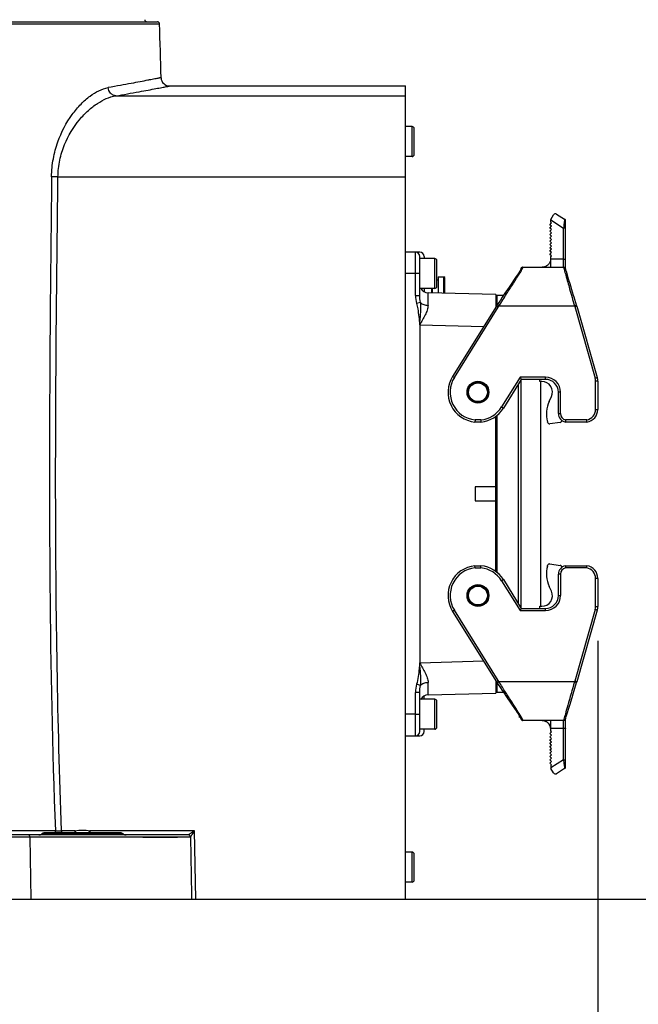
# Model space of a CAD drawing. Header units: millimetres. Extents: x 7426 to 8300, y 123 to 421.
# Tile 66 of 197: x 8019 to 8026, y 226 to 237. Entities that reach past the tile are written whole.
import ezdxf

# ---------------------------------------------------------------- set-up
doc = ezdxf.new("R2010")
doc.units = ezdxf.units.MM
doc.layers.add('外形图', color=7, linetype='Continuous')
doc.layers.add('尺寸标注', color=7, linetype='Continuous')
doc.styles.add('微软雅黑', font='msyh.ttc')
doc.dimstyles.new('尺寸标注_1_20比例', dxfattribs={"dimtxt": 1.5, "dimasz": 1.25, "dimexe": 0.5, "dimexo": 0.4, "dimgap": 0.5, "dimtad": 1, "dimdec": 1, "dimlfac": 20, "dimdsep": 46, "dimtxsty": '微软雅黑', "dimcen": 0.09, "dimadec": 0, "dimazin": 0, "dimtp": 0.01, "dimtm": 0.01, "dimtfac": 1, "dimtdec": 1, "dimtofl": 0, "dimtmove": 0, "dimatfit": 3, "dimfxl": 1, "dimtolj": 1, "dimarcsym": 0})

# ---------------------------------------------------------------- blocks, each defined once
blk = doc.blocks.new('*D1250')
at = {"layer": 'Defpoints', "color": 0}
for p in [(8017.232, 238.747), (8021.307, 227.147), (8030.537, 227.147)]:
    blk.add_point(p, dxfattribs=at)
at = {"layer": '尺寸标注', "color": 0, "lineweight": -2}
for p, q in [((8017.632, 238.747), (8031.037, 238.747)), ((8030.537, 237.497), (8030.537, 228.397)), ((8021.707, 227.147), (8031.037, 227.147))]:
    blk.add_line(p, q, dxfattribs=at)
at = {"layer": '尺寸标注', "color": 0}
for points in [[(8030.745, 237.497), (8030.329, 237.497), (8030.537, 238.747)], [(8030.329, 228.397), (8030.745, 228.397), (8030.537, 227.147)]]:
    blk.add_solid(points, dxfattribs=at)
at = {"layer": '尺寸标注', "color": 0, "insert": (8029.262, 232.947), "char_height": 1.5, "attachment_point": 5, "rotation": 90, "style": '微软雅黑'}
blk.add_mtext('\\A1;232', dxfattribs=at)
blk = doc.blocks.new('*D1251')
at = {"layer": 'Defpoints', "color": 0}
for p in [(8021.591, 247.147), (8023.632, 227.147), (8036.305, 227.147)]:
    blk.add_point(p, dxfattribs=at)
at = {"layer": '尺寸标注', "color": 0, "lineweight": -2}
for p, q in [((8021.991, 247.147), (8036.805, 247.147)), ((8036.305, 245.897), (8036.305, 228.397)), ((8024.032, 227.147), (8036.805, 227.147))]:
    blk.add_line(p, q, dxfattribs=at)
at = {"layer": '尺寸标注', "color": 0}
for points in [[(8036.513, 245.897), (8036.097, 245.897), (8036.305, 247.147)], [(8036.097, 228.397), (8036.513, 228.397), (8036.305, 227.147)]]:
    blk.add_solid(points, dxfattribs=at)
at = {"layer": '尺寸标注', "color": 0, "insert": (8035.03, 237.147), "char_height": 1.5, "attachment_point": 5, "rotation": 90, "style": '微软雅黑'}
blk.add_mtext('\\A1;400', dxfattribs=at)
blk = doc.blocks.new('*D1252')
at = {"layer": 'Defpoints', "color": 0}
for p in [(8011.614, 279.847), (8023.632, 227.147), (8043.397, 227.147)]:
    blk.add_point(p, dxfattribs=at)
at = {"layer": '尺寸标注', "color": 0, "lineweight": -2}
for p, q in [((8012.014, 279.847), (8043.897, 279.847)), ((8043.397, 278.597), (8043.397, 228.397)), ((8024.032, 227.147), (8043.897, 227.147))]:
    blk.add_line(p, q, dxfattribs=at)
at = {"layer": '尺寸标注', "color": 0}
for points in [[(8043.605, 278.597), (8043.188, 278.597), (8043.397, 279.847)], [(8043.188, 228.397), (8043.605, 228.397), (8043.397, 227.147)]]:
    blk.add_solid(points, dxfattribs=at)
at = {"layer": '尺寸标注', "color": 0, "insert": (8042.117, 253.497), "char_height": 1.5, "attachment_point": 5, "rotation": 90, "style": '微软雅黑'}
blk.add_mtext('\\A1;1054', dxfattribs=at)
blk = doc.blocks.new('*D1257')
at = {"layer": 'Defpoints', "color": 0}
for p in [(8014.482, 243.277), (8015.732, 226.113), (8014.482, 222.262)]:
    blk.add_point(p, dxfattribs=at)
at = {"layer": '尺寸标注', "color": 0, "lineweight": -2}
for p, q in [((8014.482, 242.877), (8014.482, 221.762)), ((8015.732, 225.713), (8015.732, 221.762)), ((8013.232, 222.262), (8011.982, 222.262)), ((8016.982, 222.262), (8021.301, 222.262))]:
    blk.add_line(p, q, dxfattribs=at)
at = {"layer": '尺寸标注', "color": 0}
for points in [[(8013.232, 222.054), (8013.232, 222.47), (8014.482, 222.262)], [(8016.982, 222.47), (8016.982, 222.054), (8015.732, 222.262)]]:
    blk.add_solid(points, dxfattribs=at)
at = {"layer": '尺寸标注', "color": 0, "insert": (8019.767, 223.538), "char_height": 1.5, "attachment_point": 5, "style": '微软雅黑'}
blk.add_mtext('\\A1;25', dxfattribs=at)
blk = doc.blocks.new('*D1260')
at = {"layer": 'Defpoints', "color": 0}
for p in [(8025.877, 230.564), (8015.732, 226.113), (8025.877, 218.415)]:
    blk.add_point(p, dxfattribs=at)
at = {"layer": '尺寸标注', "color": 0, "lineweight": -2}
for p, q in [((8025.877, 230.164), (8025.877, 217.915)), ((8015.732, 225.713), (8015.732, 217.915)), ((8016.982, 218.415), (8024.627, 218.415))]:
    blk.add_line(p, q, dxfattribs=at)
at = {"layer": '尺寸标注', "color": 0}
for points in [[(8016.982, 218.623), (8016.982, 218.206), (8015.732, 218.415)], [(8024.627, 218.206), (8024.627, 218.623), (8025.877, 218.415)]]:
    blk.add_solid(points, dxfattribs=at)
at = {"layer": '尺寸标注', "color": 0, "insert": (8020.805, 219.69), "char_height": 1.5, "attachment_point": 5, "style": '微软雅黑'}
blk.add_mtext('\\A1;202.9', dxfattribs=at)

msp = doc.modelspace()

# ---------------------------------------------------------------- linework, layer by layer
at = {"layer": '外形图', "color": 7, "linetype": 'Continuous'}
for p, q in [((8010.7068, 237.3728), (8020.7577, 237.3728)), ((8010.7318, 237.397), (8020.7327, 237.397)), ((8020.8762, 236.647), (8023.6323, 236.647)), ((8023.6323, 227.147), (8023.6323, 236.647)), ((8020.2466, 236.5319), (8023.6323, 236.5319)), ((8023.7073, 236.172), (8023.6323, 236.172)), ((8023.7073, 235.822), (8023.7073, 236.172)), ((8023.7323, 235.847), (8023.7323, 236.1471)), ((8023.7073, 235.822), (8023.6323, 235.822)), ((8019.5712, 235.5851), (8023.6323, 235.5851)), ((8025.3269, 235.0892), (8025.3601, 235.1423)), ((8025.3945, 235.1503), (8025.4901, 235.0906)), ((8025.3177, 235.0261), (8025.3369, 235.047)), ((8025.3369, 235.0085), (8025.3177, 235.0261)), ((8025.3269, 235.0562), (8025.3269, 235.0892)), ((8025.3269, 235.0816), (8025.4769, 234.9879)), ((8025.3369, 235.047), (8025.3269, 235.0562)), ((8025.5019, 234.5094), (8025.5019, 235.0694)), ((8025.3177, 234.9876), (8025.3369, 235.0085)), ((8025.3369, 234.97), (8025.3177, 234.9876)), ((8025.3177, 234.9491), (8025.3369, 234.97)), ((8025.3369, 234.9315), (8025.3177, 234.9491)), ((8025.3177, 234.9106), (8025.3369, 234.9315)), ((8025.3369, 234.893), (8025.3177, 234.9106)), ((8025.4769, 234.5291), (8025.4769, 234.9879)), ((8025.3177, 234.8721), (8025.3369, 234.893)), ((8025.3369, 234.8545), (8025.3177, 234.8721)), ((8025.3177, 234.8336), (8025.3369, 234.8545)), ((8025.3369, 234.816), (8025.3177, 234.8336)), ((8025.3177, 234.7951), (8025.3369, 234.816)), ((8025.3369, 234.7775), (8025.3177, 234.7951)), ((8023.7973, 234.7066), (8023.6323, 234.7066)), ((8023.7473, 234.2002), (8023.7473, 234.7066)), ((8025.3177, 234.7566), (8025.3369, 234.7775)), ((8025.3369, 234.739), (8025.3177, 234.7566)), ((8025.3177, 234.7181), (8025.3369, 234.739)), ((8025.3369, 234.7005), (8025.3177, 234.7181)), ((8025.3177, 234.6796), (8025.3369, 234.7005)), ((8025.3369, 234.662), (8025.3177, 234.6796)), ((8023.7973, 234.2002), (8023.7973, 234.6566)), ((8023.9723, 234.6316), (8023.7973, 234.6316)), ((8023.8473, 234.6566), (8023.8473, 234.6316)), ((8023.9723, 234.2816), (8023.9723, 234.6316)), ((8023.9973, 234.3065), (8023.9973, 234.6067)), ((8025.3249, 234.6121), (8025.3229, 234.6036)), ((8025.3269, 234.6511), (8025.3369, 234.662)), ((8025.3269, 234.6291), (8025.3269, 234.6511)), ((8025.4769, 234.6221), (8025.3269, 234.6229)), ((8023.7973, 234.4566), (8023.6323, 234.4564)), ((8024.9359, 234.4371), (8024.9248, 234.4206)), ((8024.9456, 234.4519), (8024.9359, 234.4371)), ((8024.9936, 234.5277), (8024.9885, 234.5253)), ((8025.0018, 234.5291), (8025.477, 234.5291)), ((8025.4813, 234.5287), (8025.477, 234.5291)), ((8025.5024, 234.5075), (8025.5019, 234.5094)), ((8025.5057, 234.496), (8025.5024, 234.5075)), ((8025.5099, 234.4814), (8025.5057, 234.496)), ((8025.5369, 234.3909), (8025.5099, 234.4814)), ((8023.9973, 234.3816), (8024.0133, 234.3816)), ((8024.0133, 234.4191), (8024.0798, 234.4191)), ((8024.0133, 234.4191), (8024.0133, 234.2267)), ((8024.0898, 234.4091), (8024.0798, 234.4191)), ((8024.0798, 234.2249), (8024.0798, 234.4191)), ((8024.0898, 234.2247), (8024.0898, 234.4091)), ((8025.5831, 234.237), (8025.5531, 234.3365)), ((8023.9723, 234.2816), (8023.805, 234.2816)), ((8023.8473, 234.2816), (8023.8473, 234.2431)), ((8024.6848, 234.2091), (8023.8947, 234.2298)), ((8023.9368, 234.2287), (8023.9368, 234.2816)), ((8023.9468, 234.2284), (8023.9468, 234.2816)), ((8024.6848, 234.2091), (8024.6848, 234.0616)), ((8024.793, 234.2267), (8024.7615, 234.1796)), ((8024.8229, 234.2708), (8024.793, 234.2267)), ((8025.5944, 234.1998), (8025.5831, 234.237)), ((8023.7473, 234.2002), (8023.7973, 234.2002)), ((8023.8066, 234.1192), (8023.7612, 234.1063)), ((8024.6848, 234.1441), (8024.6973, 234.1441)), ((8024.6941, 234.0766), (8024.7045, 234.0927)), ((8024.6973, 234.2016), (8024.7761, 234.2016)), ((8024.6973, 234.2016), (8024.6973, 234.0815)), ((8024.7397, 234.1467), (8024.7045, 234.0927)), ((8024.7045, 234.0927), (8024.7255, 234.0791)), ((8024.7615, 234.1796), (8024.7397, 234.1467)), ((8025.6003, 234.1804), (8025.5944, 234.1998)), ((8025.6287, 234.0863), (8025.6003, 234.1804)), ((8024.6941, 234.0766), (8024.1805, 233.2546)), ((8024.2017, 233.2413), (8024.7153, 234.0633)), ((8024.7153, 234.0633), (8024.6941, 234.0766)), ((8024.7153, 234.0633), (8024.7255, 234.0791)), ((8024.7255, 234.0791), (8025.6048, 234.0791)), ((8025.6048, 234.0791), (8025.6287, 234.0863)), ((8025.6077, 234.0694), (8025.6048, 234.0791)), ((8025.6077, 234.0694), (8025.6316, 234.0766)), ((8025.6077, 234.0694), (8025.8474, 233.2333)), ((8025.6316, 234.0766), (8025.6287, 234.0863)), ((8025.6316, 234.0766), (8025.8715, 233.2402)), ((8023.7972, 233.8575), (8024.5449, 233.8378)), ((8023.7972, 233.8575), (8023.7973, 229.9058)), ((8024.1805, 233.2546), (8024.2017, 233.2413)), ((8024.9699, 233.2441), (8024.7529, 232.8969)), ((8024.9837, 233.2191), (8024.7741, 232.8836)), ((8025.2673, 233.2441), (8024.9699, 233.2441)), ((8024.9699, 233.2441), (8024.9837, 233.2191)), ((8024.9773, 233.2088), (8024.9773, 230.5544)), ((8025.2673, 233.2191), (8024.9837, 233.2191)), ((8025.2021, 233.1951), (8025.2021, 233.2191)), ((8025.2221, 233.1952), (8025.2021, 233.1951)), ((8025.2098, 233.1952), (8025.2098, 230.568)), ((8025.2673, 233.2191), (8025.2673, 233.2441)), ((8025.8474, 233.2333), (8025.8715, 233.2402)), ((8025.8773, 233.1988), (8025.8523, 233.1988)), ((8025.8523, 232.8691), (8025.8523, 233.1988)), ((8025.8773, 233.1988), (8025.8773, 232.8691)), ((8024.9519, 230.595), (8024.9519, 233.1682)), ((8025.4423, 233.0691), (8025.4173, 233.0691)), ((8025.4173, 232.8191), (8025.4173, 233.0691)), ((8025.4423, 232.8191), (8025.4423, 233.0691)), ((8025.3102, 232.9628), (8025.3357, 233.0175)), ((8024.7529, 232.8969), (8024.7741, 232.8836)), ((8025.8523, 232.8691), (8025.8773, 232.8691)), ((8024.4431, 232.7459), (8024.4418, 232.7209)), ((8024.5128, 232.7209), (8024.4418, 232.7209)), ((8024.5115, 232.7459), (8024.4431, 232.7459)), ((8024.5115, 232.7459), (8024.5128, 232.7209)), ((8024.6848, 230.9734), (8024.6848, 232.7898)), ((8024.6973, 232.7998), (8024.6973, 230.9634)), ((8025.2912, 232.7188), (8025.2897, 232.7243)), ((8025.4361, 232.7163), (8025.3186, 232.7005)), ((8025.4173, 232.8191), (8025.4423, 232.8191)), ((8025.7505, 232.7209), (8025.4984, 232.7209)), ((8025.7484, 232.7459), (8025.5009, 232.7459)), ((8024.6848, 231.9628), (8024.4448, 231.9628)), ((8024.4448, 231.9628), (8024.4448, 231.8003)), ((8024.4448, 231.8003), (8024.6848, 231.8003)), ((8024.4418, 231.0423), (8024.5128, 231.0423)), ((8024.4431, 231.0173), (8024.4418, 231.0423)), ((8024.4431, 231.0173), (8024.5115, 231.0173)), ((8024.5115, 231.0173), (8024.5128, 231.0423)), ((8024.5122, 231.0307), (8024.5128, 231.0423)), ((8025.2897, 231.0389), (8025.2912, 231.0444)), ((8025.3186, 231.0627), (8025.4361, 231.0468)), ((8025.4984, 231.0423), (8025.7505, 231.0423)), ((8025.7484, 231.0173), (8025.5009, 231.0173)), ((8024.7741, 230.8796), (8024.7529, 230.8663)), ((8024.7741, 230.8796), (8024.9837, 230.5441)), ((8025.4423, 230.9441), (8025.4173, 230.9441)), ((8025.4173, 230.6941), (8025.4173, 230.9441)), ((8025.4423, 230.9441), (8025.4423, 230.6941)), ((8025.8773, 230.8941), (8025.8523, 230.8941)), ((8025.8523, 230.5644), (8025.8523, 230.8941)), ((8025.8773, 230.8941), (8025.8773, 230.5644)), ((8024.7529, 230.8663), (8024.9699, 230.5191)), ((8025.3357, 230.7457), (8025.3102, 230.8004)), ((8025.4173, 230.6941), (8025.4423, 230.6941)), ((8024.9837, 230.5441), (8024.9699, 230.5191)), ((8024.9837, 230.5441), (8025.2673, 230.5441)), ((8025.2021, 230.5681), (8025.2221, 230.568)), ((8025.2021, 230.5441), (8025.2021, 230.5681)), ((8025.2673, 230.5191), (8025.2673, 230.5441)), ((8025.8474, 230.5299), (8025.6077, 229.6938)), ((8025.8715, 230.523), (8025.8474, 230.5299)), ((8025.8523, 230.5644), (8025.8773, 230.5644)), ((8024.2017, 230.5219), (8024.1805, 230.5086)), ((8024.1805, 230.5086), (8024.6941, 229.6866)), ((8024.7153, 229.6999), (8024.2017, 230.5219)), ((8024.9699, 230.5191), (8025.2673, 230.5191)), ((8025.8715, 230.523), (8025.6316, 229.6866)), ((8024.5449, 229.9254), (8023.7973, 229.9057)), ((8023.8066, 229.644), (8023.7612, 229.6569)), ((8024.6848, 229.7015), (8024.6848, 229.5541)), ((8024.6973, 229.6191), (8024.6848, 229.6191)), ((8024.6941, 229.6866), (8024.7153, 229.6999)), ((8024.7062, 229.668), (8024.6941, 229.6866)), ((8024.6973, 229.6841), (8024.6973, 229.5616)), ((8024.7255, 229.6841), (8024.7045, 229.6705)), ((8024.7062, 229.668), (8024.7393, 229.6172)), ((8024.7255, 229.6841), (8024.7153, 229.6999)), ((8025.6048, 229.6841), (8024.7255, 229.6841)), ((8024.7393, 229.6172), (8024.7609, 229.5844)), ((8025.6048, 229.6841), (8025.6077, 229.6938)), ((8025.6048, 229.6841), (8025.6287, 229.6769)), ((8025.6316, 229.6866), (8025.6077, 229.6938)), ((8025.6316, 229.6866), (8025.6287, 229.6769)), ((8023.7973, 229.563), (8023.7473, 229.563)), ((8023.7473, 229.0566), (8023.7473, 229.563)), ((8023.7973, 229.1066), (8023.7973, 229.563)), ((8023.8473, 229.4816), (8023.8473, 229.52)), ((8023.8947, 229.5334), (8024.6848, 229.5541)), ((8024.7761, 229.5616), (8024.6973, 229.5616)), ((8024.7609, 229.5844), (8024.7821, 229.5527)), ((8024.7821, 229.5527), (8024.8026, 229.5222)), ((8024.8026, 229.5222), (8024.877, 229.4129)), ((8025.5494, 229.4144), (8025.5764, 229.5043)), ((8023.9723, 229.4816), (8023.805, 229.4816)), ((8023.9723, 229.1316), (8023.9723, 229.4816)), ((8023.9973, 229.1565), (8023.9973, 229.4567)), ((8024.877, 229.4129), (8024.9221, 229.3466)), ((8025.5094, 229.2798), (8025.5494, 229.4144)), ((8023.7473, 229.3066), (8023.7973, 229.3066)), ((8024.9221, 229.3466), (8024.9345, 229.328)), ((8024.9594, 229.2899), (8024.9594, 229.2728)), ((8024.9594, 229.2791), (8024.9659, 229.2791)), ((8024.9706, 229.2708), (8024.9594, 229.2728)), ((8025.503, 229.2575), (8025.5054, 229.2662)), ((8025.5054, 229.2662), (8025.5094, 229.2798)), ((8024.985, 229.2405), (8024.9907, 229.2367)), ((8024.9907, 229.2367), (8024.9967, 229.2346)), ((8024.9967, 229.2346), (8025.0018, 229.2341)), ((8025.477, 229.2341), (8025.0018, 229.2341)), ((8025.4769, 228.7753), (8025.4769, 229.2341)), ((8025.5019, 228.6938), (8025.5019, 229.2538)), ((8023.6323, 229.0566), (8023.7973, 229.0566)), ((8023.9723, 229.1316), (8023.7973, 229.1316)), ((8023.8473, 229.1066), (8023.8473, 229.1316)), ((8025.3177, 229.0836), (8025.3369, 229.1012)), ((8025.3369, 229.0627), (8025.3177, 229.0836)), ((8025.3177, 229.0451), (8025.3369, 229.0627)), ((8025.3369, 229.0242), (8025.3177, 229.0451)), ((8025.4769, 229.1411), (8025.3266, 229.1411)), ((8025.3269, 229.1121), (8025.3269, 229.1341)), ((8025.3369, 229.1012), (8025.3269, 229.1121)), ((8025.3177, 229.0066), (8025.3369, 229.0242)), ((8025.3369, 228.9857), (8025.3177, 229.0066)), ((8025.3177, 228.9681), (8025.3369, 228.9857)), ((8025.3369, 228.9472), (8025.3177, 228.9681)), ((8025.3177, 228.9296), (8025.3369, 228.9472)), ((8025.3369, 228.9087), (8025.3177, 228.9296)), ((8025.3177, 228.8911), (8025.3369, 228.9087)), ((8025.3369, 228.8702), (8025.3177, 228.8911)), ((8025.3177, 228.8526), (8025.3369, 228.8702)), ((8025.3369, 228.8317), (8025.3177, 228.8526)), ((8025.3177, 228.8141), (8025.3369, 228.8317)), ((8025.3369, 228.7932), (8025.3177, 228.8141)), ((8025.3177, 228.7756), (8025.3369, 228.7932)), ((8025.3369, 228.7547), (8025.3177, 228.7756)), ((8025.3177, 228.7371), (8025.3369, 228.7547)), ((8025.3369, 228.7162), (8025.3177, 228.7371)), ((8025.4769, 228.7753), (8025.3269, 228.6816)), ((8025.3269, 228.707), (8025.3369, 228.7162)), ((8025.3269, 228.707), (8025.3269, 228.674)), ((8025.3601, 228.6208), (8025.3269, 228.674)), ((8025.4901, 228.6726), (8025.3945, 228.6129)), ((8019.541, 227.9455), (8018.8715, 227.9455)), ((8021.0942, 227.897), (8018.8813, 227.897)), ((8020.3335, 227.9095), (8019.381, 227.9095)), ((8020.3005, 227.922), (8019.4141, 227.922)), ((8019.7704, 227.9468), (8019.6136, 227.9468)), ((8019.6136, 227.9468), (8019.6136, 227.922)), ((8019.7704, 227.922), (8019.7704, 227.9468)), ((8019.7704, 227.9468), (8019.7741, 227.922)), ((8021.168, 227.9468), (8019.9441, 227.9468)), ((8019.9441, 227.9468), (8019.9441, 227.922)), ((8021.0972, 227.8969), (8021.0942, 227.897)), ((8021.1821, 227.147), (8021.168, 227.9468)), ((8021.1193, 227.8725), (8018.8827, 227.8725)), ((8019.2411, 227.8725), (8019.2541, 227.147)), ((8020.5636, 227.8726), (8020.9684, 227.8726)), ((8023.7073, 227.697), (8023.6323, 227.697)), ((8023.7073, 227.347), (8023.7073, 227.697)), ((8023.7323, 227.372), (8023.7323, 227.6721)), ((8023.7073, 227.347), (8023.6323, 227.347)), ((8018.9823, 227.147), (8023.6323, 227.147))]:
    msp.add_line(p, q, dxfattribs=at)
for points in [[(8025.3229, 234.6036), (8025.3204, 234.5956), (8025.3175, 234.5881), (8025.314, 234.5811), (8025.3101, 234.5744), (8025.3058, 234.5683), (8025.3011, 234.5626), (8025.2962, 234.5574), (8025.2909, 234.5526), (8025.2854, 234.5483), (8025.2797, 234.5444), (8025.2738, 234.541), (8025.2679, 234.5381), (8025.2619, 234.5356), (8025.2561, 234.5336), (8025.2503, 234.532), (8025.2447, 234.5308), (8025.2393, 234.5299), (8025.2342, 234.5294), (8025.2298, 234.5292), (8025.2274, 234.5291), (8025.2271, 234.5291)], [(8025.3264, 234.6221), (8025.3263, 234.6209), (8025.3249, 234.6121)], [(8024.9667, 234.4854), (8024.9641, 234.481), (8024.9611, 234.4761), (8024.9577, 234.4707), (8024.954, 234.4649), (8024.95, 234.4586), (8024.9456, 234.4519)], [(8024.9769, 234.5071), (8024.9768, 234.5068), (8024.9767, 234.5064), (8024.9765, 234.5058), (8024.9763, 234.505), (8024.9759, 234.5038), (8024.9754, 234.5024), (8024.9747, 234.5006), (8024.9737, 234.4984), (8024.9724, 234.4958), (8024.9709, 234.4928), (8024.969, 234.4893), (8024.9667, 234.4854)], [(8024.9777, 234.5109), (8024.9771, 234.5084), (8024.9769, 234.5071)], [(8024.9885, 234.5253), (8024.9838, 234.5215), (8024.9799, 234.5162), (8024.9777, 234.5109)], [(8025.0018, 234.5291), (8024.9989, 234.5289), (8024.9936, 234.5277)], [(8025.5018, 234.5095), (8025.5011, 234.5116), (8025.4998, 234.5148), (8025.4962, 234.5203), (8025.4894, 234.5258), (8025.4813, 234.5287)], [(8024.9248, 234.4206), (8024.8417, 234.2984), (8024.8229, 234.2708)], [(8025.5531, 234.3365), (8025.5406, 234.3782), (8025.5369, 234.3909)], [(8025.5764, 229.5043), (8025.589, 229.5458), (8025.6287, 229.6769)], [(8024.9345, 229.328), (8024.9456, 229.3113), (8024.9506, 229.3036), (8024.9552, 229.2965), (8024.9594, 229.2898), (8024.9631, 229.2838), (8024.9664, 229.2783), (8024.9692, 229.2734), (8024.9715, 229.2692), (8024.9732, 229.2657), (8024.9746, 229.2627), (8024.9755, 229.2604), (8024.9761, 229.2588), (8024.9765, 229.2576), (8024.9767, 229.2567), (8024.9768, 229.2562), (8024.9769, 229.2558), (8024.977, 229.255), (8024.9777, 229.2522), (8024.9804, 229.2461), (8024.985, 229.2405)], [(8025.2269, 229.2341), (8025.2277, 229.2341), (8025.2305, 229.234), (8025.235, 229.2337), (8025.2402, 229.2331), (8025.2458, 229.2322), (8025.2517, 229.2308), (8025.2578, 229.2291), (8025.264, 229.2268), (8025.2703, 229.224), (8025.2765, 229.2207), (8025.2827, 229.2168), (8025.2886, 229.2125), (8025.2944, 229.2075), (8025.2998, 229.202), (8025.3049, 229.196), (8025.3097, 229.1894), (8025.3139, 229.1823), (8025.3176, 229.1747), (8025.3213, 229.1652), (8025.3243, 229.1537), (8025.326, 229.144), (8025.3264, 229.141)], [(8025.477, 229.2341), (8025.4809, 229.2344), (8025.4889, 229.2371)], [(8025.4889, 229.2371), (8025.4958, 229.2424), (8025.4996, 229.2481), (8025.501, 229.2514), (8025.5018, 229.2535)], [(8025.5018, 229.2535), (8025.5024, 229.2554), (8025.503, 229.2575)]]:
    msp.add_lwpolyline(points, dxfattribs=at)
for centre, radius in [((8024.4773, 233.0691), 0.1275), ((8024.4773, 233.0691), 0.12), ((8024.4773, 233.0691), 0.11), ((8024.4773, 230.6941), 0.1275), ((8024.4773, 230.6941), 0.12), ((8024.4773, 230.6941), 0.11)]:
    msp.add_circle(centre, radius, dxfattribs=at)
for centre, radius, start, end in [((8020.6095, 237.422), 0.025, 181, 270), ((8020.7327, 237.372), 0.025, 1.7701, 90), ((7798.0332, 230.4971), 222.8306, 1.606532, 1.768226), ((8020.8762, 236.747), 0.1, 181.60862, 269.99978), ((8023.7073, 236.147), 0.025, 0, 90), ((8023.7073, 235.847), 0.025, 270, 0), ((8025.3813, 235.1291), 0.025, 58, 148), ((8025.4769, 235.0694), 0.025, 0, 58), ((8023.7473, 234.6566), 0.05, 0, 90), ((8023.7973, 234.6566), 0.05, 0, 90), ((8023.9723, 234.6066), 0.025, 0, 90), ((8025.2269, 234.6291), 0.1, 356.45687, 0.00007), ((8023.8973, 234.3298), 0.1, 209.00229, 268.4995), ((8023.9723, 234.3066), 0.025, 270, 0), ((8024.4773, 233.0691), 0.35, 148, 264.17765), ((8024.4773, 233.0691), 0.325, 147.99447, 263.95749), ((8025.2223, 233.0702), 0.125, 335.07622, 90.07622), ((8025.2673, 233.0691), 0.175, 0, 90), ((8025.2673, 233.0691), 0.15, 0, 90), ((8025.7273, 233.1988), 0.125, 0, 16), ((8025.7273, 233.1988), 0.15, 0, 16), ((8025.6276, 232.8153), 0.35, 155.07622, 195.07622), ((8024.4773, 233.0691), 0.325, 276.04054, 328), ((8024.4773, 233.0691), 0.35, 275.82223, 328), ((8025.7273, 232.8691), 0.125, 279.75005, 0), ((8025.7273, 232.8691), 0.15, 278.8987, 0), ((8025.3153, 232.7253), 0.025, 195.07622, 277.67622), ((8025.5173, 232.8191), 0.1, 180, 259.09589), ((8025.4327, 232.7411), 0.025, 277.67622, 354.74987), ((8025.5173, 232.8191), 0.075, 180, 257.40254), ((8027.1884, 232.5605), 1.6976, 173.73117, 174.57934), ((8022.3669, 232.4581), 3.3937, 4.44062, 4.86409), ((8024.4773, 230.6941), 0.35, 95.8224, 212), ((8024.4773, 230.6941), 0.325, 96.03911, 211.99724), ((8024.4773, 230.6941), 0.325, 31.99639, 83.95664), ((8024.4773, 230.6941), 0.35, 32, 84.17777), ((8025.6276, 230.9479), 0.35, 164.92378, 204.92378), ((8025.3153, 231.0379), 0.025, 82.32378, 164.92378), ((8025.5173, 230.9441), 0.1, 100.90412, 180), ((8025.4327, 231.0221), 0.025, 5.25008, 82.32378), ((8025.5173, 230.9441), 0.075, 102.59741, 180), ((8027.3033, 231.2144), 1.8131, 185.44794, 186.2421), ((8022.2117, 231.3177), 3.5495, 355.1452, 355.55009), ((8025.7273, 230.8941), 0.125, 0, 80.24995), ((8025.7273, 230.8941), 0.15, 0, 81.10131), ((8025.2223, 230.693), 0.125, 269.92378, 24.92378), ((8025.2673, 230.6941), 0.175, 270, 0), ((8025.2673, 230.6941), 0.15, 270, 0), ((8025.7273, 230.5644), 0.125, 344, 0), ((8025.7273, 230.5644), 0.15, 344, 0), ((8023.8973, 229.4334), 0.1, 91.5005, 152.17394), ((8023.9723, 229.4566), 0.025, 0, 90), ((8023.9723, 229.1566), 0.025, 270, 0), ((8025.2269, 229.1341), 0.1, 359.99993, 90), ((8023.7473, 229.1066), 0.05, 270, 0), ((8023.7973, 229.1066), 0.05, 270, 0), ((8025.4769, 228.6938), 0.025, 302, 0), ((8025.3813, 228.6341), 0.025, 212, 302), ((8019.348, 227.947), 0.05, 270, 311.40962), ((8019.4141, 227.872), 0.05, 90, 131.40962), ((8019.0519, 257.5074), 29.5659, 270.94789, 271.08869), ((8019.8471, 227.9317), 0.0937, 354.03185, 358.47864), ((8020.3004, 227.872), 0.05, 48.59038, 90), ((8020.3666, 227.947), 0.05, 228.59038, 270), ((8023.7073, 227.672), 0.025, 0, 90), ((8023.7073, 227.372), 0.025, 270, 0)]:
    msp.add_arc(centre, radius, start, end, dxfattribs=at)
for points, knots in [([(8020.7762, 236.7442), (8020.7762, 236.744), (8020.7749, 236.7442), (8020.7735, 236.7435), (8020.7702, 236.7431), (8020.766, 236.7421), (8020.7604, 236.7411), (8020.7506, 236.7391), (8020.7352, 236.7361), (8020.7131, 236.7318), (8020.6861, 236.7265), (8020.6543, 236.7203), (8020.6023, 236.7102), (8020.5255, 236.6954), (8020.4195, 236.6756), (8020.2952, 236.653), (8020.2063, 236.6372), (8020.159, 236.6287)], [0, 0, 0, 0, 0.0010079, 0.004017, 0.0090259, 0.0160324, 0.0250347, 0.0360308, 0.0639963, 0.0999058, 0.1437073, 0.1953424, 0.2547524, 0.3966243, 0.5686629, 0.7701155, 1, 1, 1, 1]), ([(8019.497, 235.5876), (8019.4979, 235.658), (8019.5112, 235.7961), (8019.5787, 236.047), (8019.6922, 236.2645), (8019.8346, 236.4349), (8019.967, 236.5534), (8020.0824, 236.6151), (8020.159, 236.6287)], [0, 0, 0, 0, 0.1610949, 0.3156199, 0.5927298, 0.7137142, 0.8219794, 1, 1, 1, 1]), ([(8020.2466, 236.5319), (8020.2356, 236.5325), (8020.2129, 236.5387), (8020.1751, 236.5679), (8020.1605, 236.6045), (8020.159, 236.6287)], [0, 0, 0, 0, 0.236345, 0.4838803, 1, 1, 1, 1]), ([(8020.2466, 236.5319), (8020.3373, 236.5474), (8020.4641, 236.5698), (8020.6204, 236.5985), (8020.7096, 236.6151), (8020.7793, 236.6284), (8020.8251, 236.6371), (8020.8519, 236.6424), (8020.8653, 236.6447), (8020.8728, 236.6467), (8020.8762, 236.647)], [0, 0, 0, 0, 0.4312375, 0.6032859, 0.7451701, 0.8562387, 0.9359797, 0.9639597, 0.9839691, 1, 1, 1, 1]), ([(8019.5712, 235.5851), (8019.5721, 235.6509), (8019.5865, 235.7798), (8019.6584, 236.0117), (8019.7769, 236.209), (8019.9211, 236.3605), (8020.0562, 236.4666), (8020.171, 236.5201), (8020.2466, 236.5319)], [0, 0, 0, 0, 0.1589314, 0.3110775, 0.5845861, 0.705341, 0.8148439, 1, 1, 1, 1]), ([(8019.497, 235.5876), (8019.4897, 234.9511), (8019.4622, 232.4038), (8019.4694, 229.8551), (8019.541, 227.9455)], [0, 0, 0, 0, 0.2498926, 1, 1, 1, 1]), ([(8019.5712, 235.5851), (8019.5643, 235.5852), (8019.5396, 235.5856), (8019.5148, 235.5864), (8019.497, 235.5876)], [0, 0, 0, 0, 0.2793935, 1, 1, 1, 1]), ([(8019.6136, 227.9468), (8019.5658, 229.2194), (8019.5285, 231.7662), (8019.556, 234.3124), (8019.5712, 235.5851)], [0, 0, 0, 0, 0.5001379, 1, 1, 1, 1]), ([(8025.482, 235.0295), (8025.4816, 235.0262), (8025.4797, 235.0123), (8025.478, 234.9984), (8025.4769, 234.9879)], [0, 0, 0, 0, 0.2408177, 1, 1, 1, 1]), ([(8025.4901, 235.0906), (8025.4898, 235.0908), (8025.49, 235.088), (8025.4891, 235.086), (8025.4886, 235.0799), (8025.4875, 235.0729), (8025.4863, 235.0638), (8025.4845, 235.0492), (8025.483, 235.0376), (8025.482, 235.0295)], [0, 0, 0, 0, 0.0180333, 0.0725147, 0.1614987, 0.281977, 0.4299571, 0.6014416, 1, 1, 1, 1]), ([(8025.5019, 234.9862), (8025.5019, 234.9863), (8025.501, 234.9866), (8025.4989, 234.9871), (8025.4936, 234.9875), (8025.486, 234.9878), (8025.4801, 234.9879), (8025.4769, 234.9879)], [0, 0, 0, 0, 0.0234717, 0.0813386, 0.2972796, 0.6203953, 1, 1, 1, 1]), ([(8025.3269, 234.5291), (8025.3267, 234.529), (8025.327, 234.5302), (8025.3268, 234.531), (8025.3269, 234.5335), (8025.3268, 234.5379), (8025.3269, 234.5457), (8025.3269, 234.5571), (8025.3269, 234.5711), (8025.3268, 234.5933), (8025.327, 234.6108), (8025.3269, 234.6229)], [0, 0, 0, 0, 0.0047447, 0.0189331, 0.0424345, 0.0750356, 0.1662883, 0.2894361, 0.4400988, 0.6129275, 1, 1, 1, 1]), ([(8025.4769, 234.6221), (8025.4801, 234.6221), (8025.486, 234.622), (8025.4935, 234.6217), (8025.4988, 234.6213), (8025.501, 234.6208), (8025.5019, 234.6206), (8025.5019, 234.6204)], [0, 0, 0, 0, 0.3794457, 0.7024449, 0.9185546, 0.9764961, 1, 1, 1, 1]), ([(8024.7255, 234.0791), (8024.7539, 234.1254), (8024.8091, 234.2144), (8024.8783, 234.3209), (8024.9279, 234.3984), (8024.9586, 234.4463), (8024.982, 234.4843), (8024.9943, 234.5066), (8024.998, 234.516)], [0, 0, 0, 0, 0.3163596, 0.6100055, 0.7398276, 0.8522693, 0.9413134, 1, 1, 1, 1]), ([(8024.998, 234.516), (8024.9988, 234.5179), (8025, 234.521), (8025.0009, 234.5255), (8025.0017, 234.5273), (8025.0015, 234.5291), (8025.0018, 234.5291)], [0, 0, 0, 0, 0.4429153, 0.7533702, 0.9377117, 1, 1, 1, 1]), ([(8025.4771, 234.5291), (8025.4772, 234.5291), (8025.4775, 234.5283), (8025.4779, 234.5272), (8025.4785, 234.525), (8025.4797, 234.5207), (8025.4817, 234.5131), (8025.4835, 234.5065), (8025.4846, 234.5027)], [0, 0, 0, 0, 0.0192677, 0.0677313, 0.1466528, 0.2562567, 0.5677083, 1, 1, 1, 1]), ([(8025.4846, 234.5027), (8025.4907, 234.4803), (8025.5121, 234.4049), (8025.5517, 234.2636), (8025.5861, 234.1449), (8025.6048, 234.0791)], [0, 0, 0, 0, 0.1582345, 0.5339923, 1, 1, 1, 1]), ([(8023.805, 234.2816), (8023.8042, 234.2816), (8023.8022, 234.2831), (8023.7984, 234.2885), (8023.7973, 234.2947), (8023.7973, 234.2992)], [0, 0, 0, 0, 0.1207184, 0.328227, 1, 1, 1, 1]), ([(8023.8948, 234.0838), (8023.8947, 234.0946), (8023.8946, 234.115), (8023.8945, 234.1439), (8023.8945, 234.1689), (8023.8944, 234.1899), (8023.8944, 234.2046), (8023.8945, 234.2142), (8023.8944, 234.2196), (8023.8946, 234.2238), (8023.8944, 234.2271), (8023.8948, 234.2285), (8023.8944, 234.2298), (8023.8947, 234.2298)], [0, 0, 0, 0, 0.2215812, 0.4197984, 0.5922465, 0.7365203, 0.850468, 0.8956978, 0.9329507, 0.962116, 0.9830837, 0.9957445, 1, 1, 1, 1]), ([(8023.7612, 234.1063), (8023.7659, 234.0859), (8023.7766, 234.0345), (8023.7867, 233.9512), (8023.7939, 233.8888), (8023.7972, 233.8575)], [0, 0, 0, 0, 0.2500312, 0.624999, 1, 1, 1, 1]), ([(8023.7972, 233.8573), (8023.8014, 233.9), (8023.8074, 233.9644), (8023.8111, 234.0517), (8023.81, 234.0966), (8023.8066, 234.1192)], [0, 0, 0, 0, 0.490415, 0.7383542, 1, 1, 1, 1]), ([(8023.8066, 234.1192), (8023.8157, 234.1071), (8023.8452, 234.0894), (8023.8775, 234.0841), (8023.8948, 234.0838)], [0, 0, 0, 0, 0.4677306, 1, 1, 1, 1]), ([(8023.8948, 234.0838), (8023.8942, 234.0652), (8023.8862, 234.0261), (8023.8607, 233.9708), (8023.8304, 233.9142), (8023.8087, 233.8764), (8023.7973, 233.8575)], [0, 0, 0, 0, 0.2251971, 0.4733205, 0.7338786, 1, 1, 1, 1]), ([(8023.7973, 229.9058), (8023.795, 229.885), (8023.789, 229.8329), (8023.78, 229.7494), (8023.7683, 229.6875), (8023.7612, 229.6569)], [0, 0, 0, 0, 0.2500007, 0.6250421, 1, 1, 1, 1]), ([(8023.8066, 229.644), (8023.81, 229.6667), (8023.8111, 229.7115), (8023.8074, 229.7988), (8023.8014, 229.8632), (8023.7972, 229.9059)], [0, 0, 0, 0, 0.262006, 0.5098306, 1, 1, 1, 1]), ([(8023.7973, 229.9057), (8023.8086, 229.8868), (8023.8304, 229.849), (8023.861, 229.7924), (8023.8854, 229.737), (8023.8955, 229.698), (8023.8948, 229.6794)], [0, 0, 0, 0, 0.2662432, 0.5269534, 0.7749671, 1, 1, 1, 1]), ([(8023.8066, 229.644), (8023.8158, 229.656), (8023.8452, 229.6738), (8023.8775, 229.6791), (8023.8948, 229.6794)], [0, 0, 0, 0, 0.4677657, 1, 1, 1, 1]), ([(8023.8947, 229.5334), (8023.8944, 229.5334), (8023.8948, 229.5347), (8023.8944, 229.5361), (8023.8946, 229.5394), (8023.8944, 229.5435), (8023.8945, 229.549), (8023.8944, 229.5586), (8023.8944, 229.5733), (8023.8945, 229.5943), (8023.8945, 229.6193), (8023.8946, 229.6482), (8023.8947, 229.6686), (8023.8948, 229.6794)], [0, 0, 0, 0, 0.0042555, 0.0169163, 0.037884, 0.0670494, 0.1043022, 0.149532, 0.2634797, 0.4077536, 0.5802016, 0.7784189, 1, 1, 1, 1]), ([(8024.9833, 229.2761), (8024.9684, 229.3017), (8024.9312, 229.3596), (8024.87, 229.4553), (8024.7986, 229.5655), (8024.7502, 229.6438), (8024.7255, 229.6841)], [0, 0, 0, 0, 0.1838056, 0.4278926, 0.706113, 1, 1, 1, 1]), ([(8025.6048, 229.6841), (8025.5791, 229.5934), (8025.5429, 229.469), (8025.5023, 229.3238), (8025.4869, 229.2694), (8025.4814, 229.2488)], [0, 0, 0, 0, 0.6253437, 0.8585278, 1, 1, 1, 1]), ([(8025.0017, 229.2341), (8025.0015, 229.2341), (8025.0017, 229.2355), (8025.001, 229.2371), (8025.0004, 229.2408), (8024.9988, 229.2453), (8024.9964, 229.2514), (8024.9914, 229.2619), (8024.9867, 229.2702), (8024.9833, 229.2761)], [0, 0, 0, 0, 0.0152014, 0.0599884, 0.1352072, 0.2421307, 0.3822056, 0.5557053, 1, 1, 1, 1]), ([(8025.3269, 229.1411), (8025.3269, 229.1531), (8025.3269, 229.1705), (8025.3269, 229.1925), (8025.3268, 229.2066), (8025.327, 229.2173), (8025.3267, 229.227), (8025.3273, 229.2296), (8025.3265, 229.2346), (8025.3267, 229.2341)], [0, 0, 0, 0, 0.3879153, 0.560863, 0.7113604, 0.8342462, 0.9253417, 0.9811642, 1, 1, 1, 1]), ([(8025.4814, 229.2488), (8025.4808, 229.2467), (8025.4798, 229.2431), (8025.4786, 229.2382), (8025.4777, 229.2359), (8025.4774, 229.2341), (8025.4771, 229.2341)], [0, 0, 0, 0, 0.4320518, 0.7421643, 0.9306185, 1, 1, 1, 1]), ([(8025.5019, 229.1428), (8025.5019, 229.1426), (8025.501, 229.1424), (8025.4988, 229.1419), (8025.4935, 229.1415), (8025.486, 229.1411), (8025.4801, 229.1411), (8025.4769, 229.1411)], [0, 0, 0, 0, 0.0235038, 0.0814453, 0.2975549, 0.6205542, 1, 1, 1, 1]), ([(8025.4769, 228.7753), (8025.4801, 228.7753), (8025.486, 228.7754), (8025.4935, 228.7757), (8025.4988, 228.7761), (8025.501, 228.7766), (8025.5019, 228.7768), (8025.5019, 228.777)], [0, 0, 0, 0, 0.3793106, 0.7021956, 0.9184098, 0.9764489, 1, 1, 1, 1]), ([(8025.4769, 228.7753), (8025.4773, 228.7717), (8025.4788, 228.7577), (8025.4807, 228.7438), (8025.482, 228.7334)], [0, 0, 0, 0, 0.2568023, 1, 1, 1, 1]), ([(8025.482, 228.7334), (8025.4831, 228.7253), (8025.4845, 228.7137), (8025.4864, 228.6992), (8025.4875, 228.6902), (8025.4886, 228.6833), (8025.4891, 228.6772), (8025.49, 228.6752), (8025.4898, 228.6724), (8025.4901, 228.6726)], [0, 0, 0, 0, 0.3987377, 0.5702357, 0.7182051, 0.8386289, 0.9275007, 0.9819023, 1, 1, 1, 1]), ([(8019.2411, 227.8725), (8019.241, 227.8756), (8019.241, 227.8815), (8019.2407, 227.8889), (8019.2403, 227.8941), (8019.2399, 227.8962), (8019.2397, 227.897), (8019.2395, 227.897)], [0, 0, 0, 0, 0.381364, 0.7044978, 0.9200346, 0.9775051, 1, 1, 1, 1]), ([(8019.7704, 227.9468), (8019.7991, 227.9513), (8019.8573, 227.9541), (8019.9155, 227.9513), (8019.9441, 227.9468)], [0, 0, 0, 0, 0.4999999, 1, 1, 1, 1]), ([(8019.9408, 227.9292), (8019.9413, 227.9321), (8019.9408, 227.9382), (8019.9429, 227.944), (8019.9441, 227.9468)], [0, 0, 0, 0, 0.4912454, 1, 1, 1, 1]), ([(8021.168, 227.9468), (8021.1603, 227.9417), (8021.149, 227.934), (8021.1341, 227.9239), (8021.1234, 227.9166), (8021.1134, 227.9099), (8021.1057, 227.9046), (8021.1004, 227.9011), (8021.0974, 227.8991), (8021.0955, 227.8979), (8021.0946, 227.897), (8021.0942, 227.897)], [0, 0, 0, 0, 0.3101625, 0.461798, 0.608404, 0.7463736, 0.8690393, 0.9208556, 0.9619339, 0.9888484, 1, 1, 1, 1]), ([(8021.1193, 227.8725), (8021.1192, 227.8783), (8021.1145, 227.8904), (8021.103, 227.8962), (8021.0972, 227.8969)], [0, 0, 0, 0, 0.4997404, 1, 1, 1, 1]), ([(8021.1193, 227.8725), (8021.1195, 227.8737), (8021.1226, 227.8766), (8021.1261, 227.8833), (8021.1321, 227.8919), (8021.1411, 227.9058), (8021.1531, 227.9242), (8021.1631, 227.9391), (8021.168, 227.9468)], [0, 0, 0, 0, 0.0405226, 0.1342254, 0.2569998, 0.3944827, 0.6913784, 1, 1, 1, 1])]:
    msp.add_open_spline(points, degree=3, knots=knots, dxfattribs=at)
for points in [[(8023.7473, 234.2002), (8023.7473, 234.1685), (8023.7526, 234.1367), (8023.7612, 234.1063)], [(8023.8066, 234.1192), (8023.801, 234.1458), (8023.7973, 234.173), (8023.7973, 234.2002)], [(8023.7612, 229.6569), (8023.7526, 229.6264), (8023.7473, 229.5947), (8023.7473, 229.563)], [(8023.7973, 229.563), (8023.7973, 229.5902), (8023.801, 229.6174), (8023.8066, 229.644)], [(8023.7473, 229.3066), (8023.7089, 229.3066), (8023.6706, 229.3067), (8023.6323, 229.3067)], [(8019.546, 227.9217), (8019.5428, 227.9291), (8019.5411, 227.9374), (8019.541, 227.9455)], [(8021.1193, 227.8725), (8021.1236, 227.6307), (8021.1278, 227.3889), (8021.1321, 227.147)]]:
    msp.add_open_spline(points, degree=3, dxfattribs=at)

# ---------------------------------------------------------------- dimensions: what is measured, and where the dimension line sits
at = {"layer": '尺寸标注'}
for base, p1, p2, picture, middle in [((8043.3966, 227.147), (8011.6144, 279.847), (8023.6323, 227.147), '*D1252', (8042.117, 253.497)), ((8036.3051, 227.147), (8021.5911, 247.147), (8023.6323, 227.147), '*D1251', (8035.03, 237.147)), ((8030.5372, 227.147), (8017.2323, 238.747), (8021.3073, 227.147), '*D1250', (8029.262, 232.947))]:
    dim = msp.add_linear_dim(base=base, p1=p1, p2=p2, angle=90, dimstyle='尺寸标注_1_20比例', dxfattribs=at)
    dim.commit()
    dim.dimension.update_dxf_attribs({"geometry": picture, "text_midpoint": middle})
dim = msp.add_linear_dim(base=(8014.4823, 222.2621), p1=(8015.7323, 226.1134), p2=(8014.4823, 243.2768), dimstyle='尺寸标注_1_20比例', dxfattribs=at)
dim.commit()
dim.dimension.update_dxf_attribs({"geometry": '*D1257', "text_midpoint": (8019.7665, 222.2621), "dimtype": 160})
dim = msp.add_linear_dim(base=(8025.8773, 218.4145), p1=(8015.7323, 226.1134), p2=(8025.8773, 230.5644), dimstyle='尺寸标注_1_20比例', dxfattribs=at)
dim.commit()
dim.dimension.update_dxf_attribs({"geometry": '*D1260', "text_midpoint": (8020.8048, 219.6897)})

doc.saveas('drawing.dxf')
